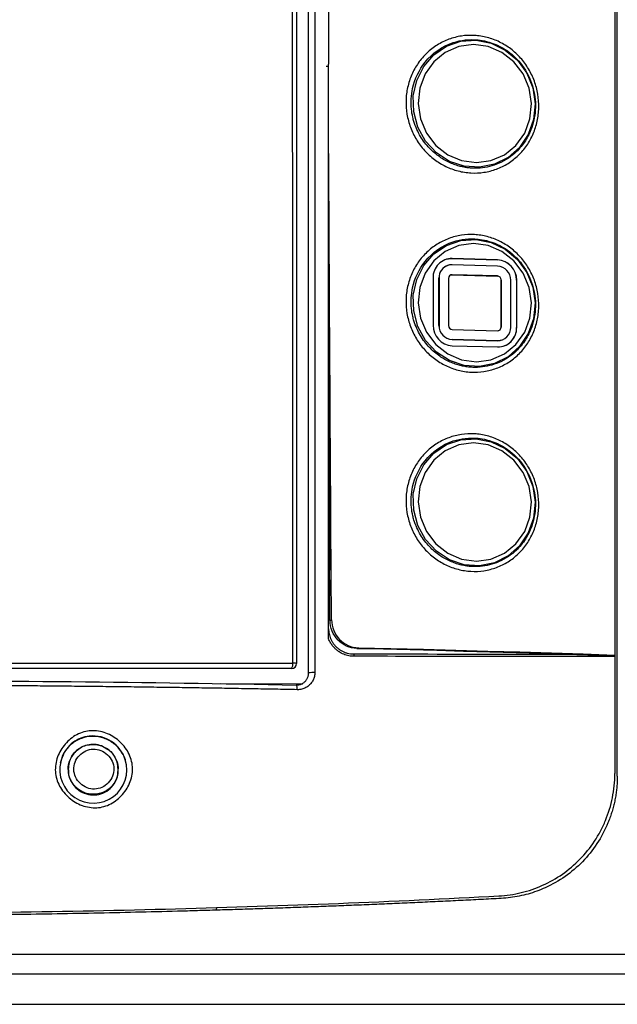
# Model space of a CAD drawing. Header units: millimetres. Extents: x 0 to 776, y 0 to 594.
# Tile 6 of 52: x 141 to 165, y 160 to 200. Entities that reach past the tile are written whole.
import ezdxf

# ---------------------------------------------------------------- set-up
doc = ezdxf.new("R2010")
doc.units = ezdxf.units.MM
doc.header["$LTSCALE"] = 2.75
doc.layers.add('DIMENSIONS', color=140, linetype='Continuous', lineweight=25)
doc.styles.add('SLDTEXTSTYLE0', font='TXT', dxfattribs={"width": 0.7})
doc.dimstyles.new('SLDDIMSTYLE0', dxfattribs={"dimtxt": 5.934521, "dimasz": 9.0805, "dimexe": 0, "dimexo": 0.0625, "dimgap": 1.48363, "dimtad": 0, "dimtih": 1, "dimtoh": 1, "dimdec": 1, "dimrnd": 1e-09, "dimzin": 4, "dimdsep": 46, "dimtxsty": 'SLDTEXTSTYLE0', "dimsah": 1, "dimcen": 0.09, "dimadec": 0, "dimazin": 1, "dimtfac": 1, "dimtdec": 1, "dimtofl": 0, "dimtmove": 0, "dimatfit": 3, "dimfxl": 0, "dimfrac": 2, "dimtolj": 1, "dimtzin": 12, "dimarcsym": 0})

# ---------------------------------------------------------------- blocks, each defined once
blk = doc.blocks.new('_D_6')
at = {"layer": 'DIMENSIONS'}
for p, q in [((83.009, 165.616), (83.009, 338.883)), ((185.009, 165.616), (185.009, 338.883)), ((83.009, 330.152), (115.119, 330.152)), ((123.162, 330.152), (121.169, 330.152)), ((121.169, 330.152), (121.169, 320.72)), ((140.797, 330.152), (142.79, 330.152)), ((142.79, 330.152), (142.79, 320.72)), ((185.009, 330.152), (148.839, 330.152)), ((121.169, 320.72), (123.162, 320.72)), ((142.79, 320.72), (140.797, 320.72))]:
    blk.add_line(p, q, dxfattribs=at)
for points in [[(83.009, 330.152), (92.09, 328.755), (92.09, 331.549)], [(185.009, 330.152), (175.929, 331.549), (175.929, 328.755)]]:
    blk.add_solid(points, dxfattribs=at)
at = {"layer": 'DIMENSIONS', "char_height": 5.8208, "attachment_point": 1, "style": 'SLDTEXTSTYLE0'}
for s, insert in [('102.0', (120.693, 338.984)), ('4.02', (123.162, 328.223))]:
    blk.add_mtext(s, dxfattribs=dict(at, insert=insert))

msp = doc.modelspace()

# ---------------------------------------------------------------- linework, layer by layer
for p, q in [((164.881, 201.644), (164.881, 174.092)), ((164.883, 201.649), (164.883, 174.125)), ((153.429, 201.127), (153.429, 197.727)), ((153.33, 197.651), (153.429, 197.649)), ((158.146, 189.922), (158.143, 189.921)), ((158.373, 189.952), (158.37, 189.951)), ((158.37, 189.951), (160.187, 189.9)), ((160.19, 189.901), (158.373, 189.952)), ((160.19, 189.901), (160.187, 189.9)), ((158.217, 189.682), (158.214, 189.681)), ((160.19, 189.652), (158.373, 189.703)), ((157.608, 189.176), (157.608, 187.284)), ((157.844, 187.276), (157.844, 189.169)), ((157.847, 189.169), (157.844, 189.169)), ((157.847, 189.169), (157.847, 187.277)), ((158.23, 189.159), (158.23, 187.267)), ((158.373, 189.304), (158.37, 189.303)), ((158.37, 189.303), (160.187, 189.253)), ((160.19, 189.254), (158.373, 189.304)), ((160.19, 189.254), (160.187, 189.253)), ((160.333, 189.101), (160.331, 189.1)), ((160.331, 189.1), (160.331, 187.208)), ((160.333, 187.208), (160.333, 189.101)), ((160.716, 187.198), (160.716, 189.09)), ((160.952, 189.083), (160.952, 187.19)), ((160.955, 189.083), (160.952, 189.083)), ((160.955, 187.191), (160.955, 189.083)), ((157.847, 187.277), (157.844, 187.276)), ((158.373, 187.113), (160.19, 187.063)), ((160.333, 187.208), (160.331, 187.208)), ((160.955, 187.191), (160.952, 187.19)), ((158.373, 186.715), (158.37, 186.714)), ((160.187, 186.664), (158.37, 186.714)), ((158.373, 186.715), (160.19, 186.665)), ((160.343, 186.684), (160.346, 186.685)), ((158.373, 186.466), (160.19, 186.416)), ((160.19, 186.665), (160.187, 186.664)), ((160.414, 186.445), (160.417, 186.445)), ((153.489, 175.472), (153.55, 175.496)), ((154.62, 174.384), (154.558, 174.36)), ((164.881, 174.092), (164.793, 174.071)), ((149.106, 172.949), (152.402, 172.947)), ((143.009, 169.529), (143.009, 169.505)), ((145.009, 169.483), (145.009, 169.514)), ((148.91, 163.887), (148.963, 164))]:
    msp.add_line(p, q)
at = {"flags": 128}
for points in [[(161.689, 196.141), (161.629, 195.508), (161.418, 194.915), (161.072, 194.399), (160.611, 193.993), (160.064, 193.721), (159.466, 193.602), (158.854, 193.642), (158.267, 193.839), (157.742, 194.18), (157.311, 194.645), (157.002, 195.204), (156.834, 195.822), (156.817, 196.46), (156.954, 197.077), (157.234, 197.636), (157.641, 198.101), (158.149, 198.443), (158.726, 198.64), (159.336, 198.68), (159.94, 198.56), (160.501, 198.289), (160.983, 197.882), (161.356, 197.366), (161.596, 196.773), (161.689, 196.141)], [(157.013, 196.151), (157.106, 195.539), (157.347, 194.969), (157.72, 194.479), (158.2, 194.104), (158.753, 193.868), (159.342, 193.787), (159.927, 193.868), (160.468, 194.104), (160.928, 194.479), (161.276, 194.969), (161.488, 195.539), (161.55, 196.151), (161.457, 196.762), (161.216, 197.333), (160.843, 197.822), (160.363, 198.198), (159.81, 198.434), (159.221, 198.514), (158.636, 198.434), (158.095, 198.198), (157.635, 197.822), (157.287, 197.333), (157.075, 196.762), (157.013, 196.151)], [(161.689, 188.174), (161.629, 187.541), (161.418, 186.948), (161.072, 186.432), (160.611, 186.025), (160.064, 185.754), (159.466, 185.634), (158.854, 185.674), (158.267, 185.872), (157.742, 186.213), (157.311, 186.678), (157.002, 187.237), (156.834, 187.855), (156.817, 188.493), (156.954, 189.11), (157.234, 189.669), (157.641, 190.134), (158.149, 190.476), (158.726, 190.673), (159.336, 190.713), (159.94, 190.593), (160.501, 190.322), (160.983, 189.915), (161.356, 189.399), (161.596, 188.806), (161.689, 188.174)], [(157.013, 188.184), (157.106, 187.572), (157.347, 187.002), (157.72, 186.512), (158.2, 186.137), (158.753, 185.901), (159.342, 185.82), (159.927, 185.901), (160.468, 186.137), (160.928, 186.512), (161.276, 187.002), (161.488, 187.572), (161.55, 188.184), (161.457, 188.795), (161.216, 189.365), (160.843, 189.855), (160.363, 190.231), (159.81, 190.467), (159.221, 190.547), (158.636, 190.467), (158.095, 190.231), (157.635, 189.855), (157.287, 189.365), (157.075, 188.795), (157.013, 188.184)], [(158.143, 189.921), (158.221, 189.94), (158.37, 189.951)], [(158.327, 189.298), (158.342, 189.301), (158.37, 189.303)], [(160.343, 186.684), (160.29, 186.671), (160.187, 186.664)], [(161.689, 180.207), (161.629, 179.574), (161.418, 178.981), (161.072, 178.465), (160.611, 178.058), (160.064, 177.787), (159.466, 177.667), (158.854, 177.707), (158.267, 177.904), (157.742, 178.246), (157.311, 178.711), (157.002, 179.27), (156.834, 179.888), (156.817, 180.525), (156.954, 181.143), (157.234, 181.702), (157.641, 182.167), (158.149, 182.509), (158.726, 182.706), (159.336, 182.746), (159.94, 182.626), (160.501, 182.355), (160.983, 181.948), (161.356, 181.432), (161.596, 180.839), (161.689, 180.207)], [(157.013, 180.217), (157.106, 179.605), (157.347, 179.035), (157.72, 178.545), (158.2, 178.17), (158.753, 177.933), (159.342, 177.853), (159.927, 177.933), (160.468, 178.17), (160.928, 178.545), (161.276, 179.035), (161.488, 179.605), (161.55, 180.217), (161.457, 180.828), (161.216, 181.398), (160.843, 181.888), (160.363, 182.264), (159.81, 182.5), (159.221, 182.58), (158.636, 182.5), (158.095, 182.264), (157.635, 181.888), (157.287, 181.398), (157.075, 180.828), (157.013, 180.217)], [(154.558, 174.36), (155.63, 174.335), (156.697, 174.31), (157.761, 174.282), (158.821, 174.254), (159.877, 174.225), (160.929, 174.194), (161.976, 174.162), (163.018, 174.129)], [(154.62, 174.384), (155.924, 174.354), (157.222, 174.322), (158.515, 174.288), (159.801, 174.253), (161.081, 174.215), (162.355, 174.176), (163.622, 174.135), (164.881, 174.092)], [(152.174, 172.706), (152.174, 172.745), (152.171, 172.783), (152.167, 172.817), (152.162, 172.846), (152.155, 172.869), (152.147, 172.885), (152.138, 172.894), (152.129, 172.894)]]:
    msp.add_lwpolyline(points, dxfattribs=at)
for centre, radius, start, end in [((158.364, 189.195), 0.757, 89.3389, 181.4395), ((160.145, 189.094), 0.807, 359.1663, 87.0084), ((160.148, 189.095), 0.807, 359.1663, 87.0084), ((158.369, 189.18), 0.525, 107.1902, 181.2327), ((158.367, 189.183), 0.52, 89.3389, 181.4395), ((160.161, 189.098), 0.555, 359.1663, 87.0084), ((158.371, 189.162), 0.142, 89.3389, 181.4395), ((160.179, 189.102), 0.151, 359.1663, 87.0084), ((160.182, 189.103), 0.151, 359.1663, 87.0084), ((158.415, 187.272), 0.807, 179.1663, 267.0084), ((158.399, 187.268), 0.555, 179.1663, 267.0084), ((158.402, 187.269), 0.555, 179.1663, 267.0084), ((158.381, 187.265), 0.151, 179.1663, 267.0084), ((160.192, 187.205), 0.142, 269.3389, 1.4395), ((160.196, 187.185), 0.52, 269.3389, 1.4395), ((160.199, 187.172), 0.757, 269.3389, 1.4395), ((160.187, 187.204), 0.143, 287.1902, 1.2327), ((160.189, 187.174), 0.763, 287.1902, 1.2327), ((154.344, 174.064), 0.113, 349.1137, 40.7264), ((151.72, 173.715), 0.279, 325.409, 10.8454), ((151.949, 173.756), 0.2, 270, 360), ((152.027, 173.131), 0.637, 78.9107, 92.9858), ((152.805, 172.182), 1.211, 86.6174, 98.3217), ((143.993, 169.494), 1.364, 17.4434, 95.9581), ((144.014, 169.507), 1.34, 166.2264, 17.2063)]:
    msp.add_arc(centre, radius, start, end)
for major_axis, start_param, end_param in [((-83.928, 14029.375), 4.710987, 4.71243), ((-83.66, 13984.59), 4.710981, 4.711125)]:
    msp.add_ellipse((134.009, 195.049), major_axis=major_axis, ratio=0.001384, start_param=start_param, end_param=end_param)
for points, knots in [([(164.983, 169.251), (164.983, 169.908), (164.983, 171.216), (164.983, 173.172), (164.983, 175.113), (164.983, 177.041), (164.983, 178.955), (164.983, 180.855), (164.983, 182.741), (164.983, 184.613), (164.983, 186.471), (164.983, 188.315), (164.983, 190.145), (164.983, 191.961), (164.983, 193.763), (164.983, 195.552), (164.983, 197.326), (164.983, 199.087), (164.983, 200.833), (164.983, 202.566), (164.983, 204.285), (164.983, 205.989), (164.983, 207.68), (164.983, 209.357), (164.983, 210.47), (164.983, 211.024)], [0, 0, 0, 0, 0.046914, 0.093504, 0.139773, 0.185721, 0.23135, 0.276662, 0.321657, 0.366338, 0.410707, 0.454764, 0.498512, 0.541952, 0.585085, 0.627915, 0.670442, 0.712668, 0.754596, 0.796227, 0.837563, 0.878606, 0.919359, 0.959823, 1, 1, 1, 1]), ([(151.994, 173.767), (151.994, 174.435), (151.993, 175.76), (151.993, 177.734), (151.993, 179.679), (151.993, 181.597), (151.992, 183.488), (151.992, 185.353), (151.992, 187.192), (151.992, 189.006), (151.991, 190.795), (151.991, 192.559), (151.991, 194.3), (151.99, 196.018), (151.99, 197.713), (151.99, 199.385), (151.99, 201.035), (151.989, 202.127), (151.989, 202.67)], [0, 0, 0, 0, 0.0690245, 0.1370778, 0.2041842, 0.2703671, 0.3356491, 0.400052, 0.463597, 0.5263043, 0.5881936, 0.6492835, 0.7095922, 0.7691371, 0.8279348, 0.8860011, 0.9433513, 1, 1, 1, 1]), ([(152.871, 202.8), (152.871, 202.249), (152.872, 201.139), (152.872, 199.461), (152.872, 197.761), (152.872, 196.038), (152.873, 194.292), (152.873, 192.521), (152.873, 190.726), (152.874, 188.906), (152.874, 187.061), (152.874, 185.189), (152.874, 183.291), (152.875, 181.366), (152.875, 179.413), (152.875, 177.432), (152.876, 175.421), (152.876, 174.071), (152.876, 173.391)], [0, 0, 0, 0, 0.0565845, 0.1138767, 0.1718914, 0.2306444, 0.2901521, 0.3504316, 0.4115008, 0.4733784, 0.5360839, 0.5996375, 0.6640601, 0.7293735, 0.7956004, 0.8627642, 0.930889, 1, 1, 1, 1]), ([(161.02, 194.078), (160.895, 193.957), (160.621, 193.742), (160.153, 193.514), (159.649, 193.383), (159.127, 193.359), (158.608, 193.438), (158.111, 193.622), (157.653, 193.9), (157.254, 194.266), (156.928, 194.702), (156.691, 195.194), (156.548, 195.721), (156.51, 196.265), (156.574, 196.803), (156.743, 197.316), (157.003, 197.783), (157.35, 198.184), (157.766, 198.507), (158.237, 198.736), (158.742, 198.868), (159.263, 198.892), (159.781, 198.813), (160.275, 198.627), (160.729, 198.348), (161.123, 197.982), (161.445, 197.546), (161.678, 197.053), (161.818, 196.525), (161.855, 195.981), (161.793, 195.442), (161.628, 194.931), (161.373, 194.464), (161.145, 194.198), (161.02, 194.078)], [0, 0, 0, 0, 0.031233, 0.062602, 0.093955, 0.125251, 0.156478, 0.187665, 0.218883, 0.250159, 0.281438, 0.312695, 0.343891, 0.375101, 0.406305, 0.437611, 0.468905, 0.500168, 0.53139, 0.562669, 0.593893, 0.625104, 0.656291, 0.687546, 0.718808, 0.750044, 0.781255, 0.812486, 0.84371, 0.874945, 0.906176, 0.937463, 0.968738, 1, 1, 1, 1]), ([(159.393, 193.566), (159.652, 193.576), (160.192, 193.686), (160.833, 194.078), (161.274, 194.581), (161.58, 195.159), (161.745, 195.894), (161.663, 196.771), (161.281, 197.62), (160.618, 198.302), (159.936, 198.612), (159.354, 198.713), (158.901, 198.711), (158.124, 198.545), (157.252, 197.937), (156.757, 196.881), (156.711, 196.091), (156.782, 195.649), (156.854, 195.378), (156.953, 195.12), (157.1, 194.837), (157.271, 194.585), (157.46, 194.364), (157.66, 194.174), (157.868, 194.014), (158.079, 193.882), (158.289, 193.777), (158.495, 193.696), (158.694, 193.637), (158.884, 193.597), (159.064, 193.573), (159.233, 193.563), (159.341, 193.564), (159.393, 193.566)], [0, 0, 0, 0, 0.05025, 0.105342, 0.143312, 0.178068, 0.228618, 0.282054, 0.338316, 0.39734, 0.456211, 0.478248, 0.511119, 0.54309, 0.631366, 0.704255, 0.755683, 0.775928, 0.78698, 0.807398, 0.827006, 0.845805, 0.863799, 0.880991, 0.897384, 0.912979, 0.92778, 0.941789, 0.955006, 0.967435, 0.979076, 0.989931, 1, 1, 1, 1]), ([(161.02, 186.11), (160.895, 185.99), (160.621, 185.775), (160.153, 185.547), (159.649, 185.416), (159.127, 185.392), (158.608, 185.471), (158.111, 185.655), (157.653, 185.933), (157.254, 186.299), (156.928, 186.735), (156.691, 187.227), (156.548, 187.754), (156.51, 188.297), (156.574, 188.836), (156.743, 189.348), (157.003, 189.816), (157.35, 190.217), (157.766, 190.54), (158.237, 190.769), (158.742, 190.901), (159.263, 190.925), (159.781, 190.845), (160.275, 190.66), (160.729, 190.381), (161.123, 190.015), (161.445, 189.579), (161.678, 189.086), (161.818, 188.558), (161.855, 188.014), (161.793, 187.475), (161.628, 186.964), (161.373, 186.497), (161.145, 186.231), (161.02, 186.11)], [0, 0, 0, 0, 0.0312327, 0.0626016, 0.0939555, 0.1252507, 0.1564784, 0.1876654, 0.2188833, 0.2501593, 0.2814376, 0.3126948, 0.3438906, 0.3751013, 0.4063046, 0.4376108, 0.4689055, 0.5001675, 0.5313903, 0.5626692, 0.5938925, 0.6251038, 0.6562913, 0.6875463, 0.7188075, 0.7500443, 0.7812554, 0.8124858, 0.8437098, 0.8749454, 0.906176, 0.9374628, 0.9687377, 1, 1, 1, 1]), ([(159.393, 185.599), (159.652, 185.609), (160.192, 185.719), (160.833, 186.111), (161.274, 186.614), (161.58, 187.192), (161.745, 187.927), (161.663, 188.804), (161.281, 189.653), (160.618, 190.335), (159.936, 190.645), (159.354, 190.746), (158.901, 190.744), (158.124, 190.578), (157.252, 189.97), (156.757, 188.914), (156.711, 188.124), (156.782, 187.682), (156.854, 187.411), (156.953, 187.153), (157.1, 186.87), (157.271, 186.618), (157.46, 186.397), (157.66, 186.207), (157.868, 186.047), (158.079, 185.915), (158.289, 185.81), (158.495, 185.729), (158.694, 185.67), (158.884, 185.63), (159.064, 185.606), (159.233, 185.596), (159.341, 185.597), (159.393, 185.599)], [0, 0, 0, 0, 0.05025, 0.105342, 0.143312, 0.178068, 0.228618, 0.282054, 0.338316, 0.39734, 0.456211, 0.478248, 0.511119, 0.54309, 0.631366, 0.704255, 0.755683, 0.775928, 0.78698, 0.807398, 0.827006, 0.845805, 0.863799, 0.880991, 0.897384, 0.912979, 0.92778, 0.941789, 0.955006, 0.967435, 0.979076, 0.989931, 1, 1, 1, 1]), ([(161.02, 178.143), (160.895, 178.023), (160.621, 177.808), (160.153, 177.58), (159.649, 177.448), (159.127, 177.425), (158.608, 177.504), (158.111, 177.688), (157.653, 177.966), (157.254, 178.332), (156.928, 178.768), (156.691, 179.26), (156.548, 179.787), (156.51, 180.33), (156.574, 180.869), (156.743, 181.381), (157.003, 181.849), (157.35, 182.25), (157.766, 182.573), (158.237, 182.802), (158.742, 182.934), (159.263, 182.958), (159.781, 182.878), (160.275, 182.693), (160.729, 182.414), (161.123, 182.048), (161.445, 181.612), (161.678, 181.119), (161.818, 180.591), (161.855, 180.047), (161.793, 179.508), (161.628, 178.997), (161.373, 178.53), (161.145, 178.264), (161.02, 178.143)], [0, 0, 0, 0, 0.031233, 0.062602, 0.093955, 0.125251, 0.156478, 0.187665, 0.218883, 0.250159, 0.281438, 0.312695, 0.343891, 0.375101, 0.406305, 0.437611, 0.468905, 0.500168, 0.53139, 0.562669, 0.593893, 0.625104, 0.656291, 0.687546, 0.718808, 0.750044, 0.781255, 0.812486, 0.84371, 0.874945, 0.906176, 0.937463, 0.968738, 1, 1, 1, 1]), ([(159.393, 177.632), (159.652, 177.642), (160.192, 177.752), (160.833, 178.144), (161.274, 178.647), (161.58, 179.225), (161.745, 179.96), (161.663, 180.837), (161.281, 181.686), (160.618, 182.368), (159.936, 182.678), (159.354, 182.779), (158.901, 182.777), (158.124, 182.611), (157.252, 182.003), (156.757, 180.947), (156.711, 180.157), (156.782, 179.714), (156.854, 179.444), (156.953, 179.185), (157.1, 178.903), (157.271, 178.651), (157.46, 178.43), (157.66, 178.24), (157.868, 178.079), (158.079, 177.948), (158.289, 177.843), (158.495, 177.762), (158.694, 177.703), (158.884, 177.663), (159.064, 177.639), (159.233, 177.629), (159.341, 177.63), (159.393, 177.632)], [0, 0, 0, 0, 0.05025, 0.105342, 0.143312, 0.178068, 0.228618, 0.282054, 0.338316, 0.39734, 0.456211, 0.478248, 0.511119, 0.54309, 0.631366, 0.704255, 0.755683, 0.775928, 0.78698, 0.807398, 0.827006, 0.845805, 0.863799, 0.880991, 0.897384, 0.912979, 0.92778, 0.941789, 0.955006, 0.967435, 0.979076, 0.989931, 1, 1, 1, 1]), ([(154.558, 174.36), (154.418, 174.363), (154.28, 174.394), (154.022, 174.509), (153.904, 174.592), (153.706, 174.797), (153.626, 174.92), (153.519, 175.184), (153.489, 175.328), (153.489, 175.472)], [0, 0, 0, 0, 0.25, 0.25, 0.5, 0.5, 0.75, 0.75, 1, 1, 1, 1]), ([(153.55, 175.496), (153.551, 175.352), (153.58, 175.21), (153.688, 174.944), (153.768, 174.822), (153.965, 174.617), (154.084, 174.533), (154.34, 174.419), (154.48, 174.387), (154.62, 174.384)], [0, 0, 0, 0, 0.25, 0.25, 0.5, 0.5, 0.75, 0.75, 1, 1, 1, 1]), ([(153.429, 175.139), (153.43, 175.107), (153.432, 175.042), (153.447, 174.944), (153.471, 174.845), (153.507, 174.748), (153.553, 174.652), (153.611, 174.56), (153.68, 174.473), (153.76, 174.392), (153.851, 174.32), (153.952, 174.257), (154.061, 174.206), (154.179, 174.168), (154.302, 174.143), (154.387, 174.139), (154.429, 174.138)], [0, 0, 0, 0, 0.0605, 0.122479, 0.185999, 0.251115, 0.317882, 0.386347, 0.456555, 0.528549, 0.602367, 0.678046, 0.755619, 0.835117, 0.916568, 1, 1, 1, 1]), ([(154.455, 174.043), (154.417, 174.044), (154.344, 174.046), (154.236, 174.062), (154.132, 174.087), (154.033, 174.122), (153.937, 174.168), (153.846, 174.223), (153.758, 174.289), (153.666, 174.373), (153.574, 174.476), (153.49, 174.599), (153.449, 174.688), (153.429, 174.733)], [0, 0, 0, 0, 0.086585, 0.170541, 0.252615, 0.333606, 0.414343, 0.495664, 0.578386, 0.663287, 0.779274, 0.890782, 1, 1, 1, 1]), ([(154.429, 174.138), (156.418, 174.136), (159.328, 174.133), (162.132, 174.13), (163.02, 174.129)], [0, 0, 0, 0, 0.68338, 1, 1, 1, 1]), ([(163.018, 174.129), (163.057, 174.128), (163.095, 174.127), (163.171, 174.125), (163.208, 174.124), (163.321, 174.121), (163.395, 174.119), (163.618, 174.112), (163.766, 174.107), (164.208, 174.092), (164.501, 174.082), (164.793, 174.071)], [0, 0, 0, 0, 0.0625, 0.0625, 0.125, 0.125, 0.25, 0.25, 0.5, 0.5, 1, 1, 1, 1]), ([(164.883, 174.126), (164.883, 174.126), (164.883, 174.124), (164.883, 174.12), (164.883, 174.116), (164.883, 174.109), (164.883, 174.101), (164.883, 174.093), (164.883, 174.083), (164.883, 174.073), (164.883, 174.063), (164.883, 174.052), (164.883, 174.04), (164.883, 174.037), (164.883, 174.033), (164.883, 174.03)], [0, 0, 0, 0, 0.0000388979, 0.0000388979, 0.0000388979, 0.0000778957, 0.0000778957, 0.0000778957, 0.0001151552, 0.0001151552, 0.0001151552, 0.0001493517, 0.0001493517, 0.0001493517, 0.0001595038, 0.0001595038, 0.0001595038, 0.0001595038]), ([(152.129, 172.894), (152.154, 172.895), (152.201, 172.895), (152.271, 172.909), (152.335, 172.932), (152.394, 172.961), (152.447, 172.998), (152.493, 173.039), (152.532, 173.084), (152.564, 173.132), (152.589, 173.182), (152.608, 173.232), (152.621, 173.282), (152.628, 173.332), (152.629, 173.364), (152.629, 173.38)], [0, 0, 0, 0, 0.0953052, 0.1873972, 0.2763058, 0.3620641, 0.4447089, 0.5242814, 0.600828, 0.6744007, 0.7450581, 0.8128666, 0.8779011, 0.9402467, 1, 1, 1, 1]), ([(152.876, 173.391), (152.875, 173.364), (152.874, 173.31), (152.861, 173.232), (152.84, 173.158), (152.81, 173.087), (152.772, 173.02), (152.725, 172.957), (152.647, 172.873), (152.529, 172.783), (152.358, 172.714), (152.236, 172.708), (152.174, 172.706)], [0, 0, 0, 0, 0.073088, 0.143853, 0.213239, 0.282244, 0.351886, 0.423152, 0.496967, 0.665617, 0.829356, 1, 1, 1, 1]), ([(152.174, 172.706), (151.877, 172.712), (151.282, 172.724), (150.387, 172.74), (149.489, 172.756), (148.588, 172.771), (147.686, 172.785), (146.781, 172.798), (145.874, 172.811), (144.966, 172.822), (144.056, 172.833), (143.145, 172.842), (142.233, 172.851), (141.32, 172.859), (140.406, 172.866), (139.492, 172.872), (138.578, 172.877), (137.663, 172.881), (136.749, 172.884), (135.835, 172.886), (134.922, 172.888), (134.314, 172.888), (134.009, 172.888)], [0, 0, 0, 0, 0.04993, 0.099893, 0.149886, 0.199904, 0.249944, 0.300001, 0.350072, 0.40015, 0.450233, 0.500315, 0.550392, 0.600458, 0.650509, 0.700539, 0.750544, 0.800518, 0.850456, 0.900353, 0.950203, 1, 1, 1, 1]), ([(143.853, 171.06), (143.95, 171.07), (144.152, 171.07), (144.545, 170.983), (144.997, 170.737), (145.341, 170.353), (145.515, 169.989), (145.585, 169.697), (145.588, 169.397), (145.505, 169.004), (145.26, 168.554), (144.877, 168.216), (144.515, 168.046), (144.225, 167.981), (143.926, 167.982), (143.534, 168.067), (143.082, 168.311), (142.737, 168.694), (142.561, 169.057), (142.492, 169.35), (142.488, 169.651), (142.57, 170.045), (142.813, 170.497), (143.196, 170.836), (143.559, 171.006), (143.755, 171.049), (143.853, 171.06)], [0, 0, 0, 0, 0.030812, 0.062613, 0.1255, 0.188202, 0.219795, 0.250401, 0.280935, 0.312504, 0.37508, 0.437805, 0.469453, 0.500078, 0.530708, 0.562355, 0.625057, 0.687686, 0.719336, 0.75003, 0.780724, 0.812359, 0.874913, 0.937534, 0.96923, 1, 1, 1, 1]), ([(145.325, 169.747), (145.324, 169.764), (145.315, 169.931), (145.155, 170.226), (144.857, 170.568), (144.446, 170.79), (143.988, 170.866), (143.53, 170.784), (143.131, 170.554), (142.824, 170.207), (142.736, 169.919), (142.692, 169.775)], [0, 0, 0, 0, 0.0142336, 0.1358992, 0.2586455, 0.3826369, 0.5074016, 0.632118, 0.7560745, 0.8789968, 1, 1, 1, 1]), ([(143.852, 170.851), (143.735, 170.829), (143.502, 170.785), (143.19, 170.606), (142.938, 170.357), (142.771, 170.088), (142.729, 169.899), (142.713, 169.826)], [0, 0, 0, 0, 0.217124, 0.433244, 0.648596, 0.86342, 1, 1, 1, 1]), ([(143.442, 170.34), (143.463, 170.356), (143.547, 170.424), (143.731, 170.494), (143.895, 170.511), (143.977, 170.52)], [0, 0, 0, 0, 0.135067, 0.567851, 1, 1, 1, 1]), ([(144.526, 170.363), (144.445, 170.407), (144.277, 170.5), (143.988, 170.53), (143.696, 170.49), (143.53, 170.393), (143.446, 170.344)], [0, 0, 0, 0, 0.240346, 0.499502, 0.746042, 1, 1, 1, 1]), ([(143.977, 170.52), (144.047, 170.517), (144.184, 170.51), (144.376, 170.462), (144.475, 170.388), (144.52, 170.355)], [0, 0, 0, 0, 0.363072, 0.715872, 1, 1, 1, 1]), ([(143.013, 169.53), (143.012, 169.542), (143.002, 169.637), (143.044, 169.817), (143.143, 170.046), (143.28, 170.228), (143.395, 170.308), (143.442, 170.34)], [0, 0, 0, 0, 0.0379986, 0.2998175, 0.5608405, 0.8211702, 1, 1, 1, 1]), ([(143.446, 170.344), (143.436, 170.339), (143.367, 170.306), (143.262, 170.193), (143.128, 170.018), (143.029, 169.788), (143.016, 169.616), (143.01, 169.527)], [0, 0, 0, 0, 0.032519, 0.23787, 0.468132, 0.722252, 1, 1, 1, 1]), ([(144.009, 170.331), (143.906, 170.329), (143.698, 170.283), (143.445, 170.089), (143.264, 169.825), (143.213, 169.511), (143.286, 169.201), (143.483, 168.948), (143.749, 168.767), (144.062, 168.712), (144.372, 168.78), (144.625, 168.974), (144.806, 169.237), (144.856, 169.551), (144.784, 169.862), (144.587, 170.116), (144.322, 170.298), (144.111, 170.334), (144.009, 170.331)], [0, 0, 0, 0, 0.061375, 0.125268, 0.188901, 0.249854, 0.310712, 0.37453, 0.438434, 0.499923, 0.561233, 0.62501, 0.688669, 0.74975, 0.810861, 0.874539, 0.938371, 1, 1, 1, 1]), ([(144.52, 170.355), (144.586, 170.317), (144.759, 170.218), (144.926, 169.944), (145.017, 169.686), (145.002, 169.543), (144.999, 169.515)], [0, 0, 0, 0, 0.220516, 0.579734, 0.916005, 1, 1, 1, 1]), ([(145.008, 169.521), (144.999, 169.619), (144.981, 169.803), (144.869, 170.043), (144.724, 170.216), (144.611, 170.325), (144.539, 170.357), (144.526, 170.363)], [0, 0, 0, 0, 0.288868, 0.544575, 0.767663, 0.959275, 1, 1, 1, 1]), ([(144.999, 169.515), (144.998, 169.436), (144.995, 169.259), (144.885, 169.008), (144.761, 168.849), (144.682, 168.777), (144.668, 168.764), (144.662, 168.759), (144.648, 168.747), (144.545, 168.664), (144.35, 168.563), (144.045, 168.509), (143.758, 168.541), (143.51, 168.649), (143.35, 168.77), (143.267, 168.856), (143.234, 168.897), (143.226, 168.907), (143.225, 168.908), (143.225, 168.909), (143.184, 168.961), (143.103, 169.089), (143.023, 169.301), (143.016, 169.457), (143.013, 169.53)], [0, 0, 0, 0, 0.074503, 0.168886, 0.255911, 0.266304, 0.271458, 0.274024, 0.274184, 0.28899, 0.400931, 0.479938, 0.5845, 0.672277, 0.735895, 0.775264, 0.785837, 0.786731, 0.787143, 0.78734, 0.787352, 0.850538, 0.931236, 1, 1, 1, 1]), ([(143.022, 169.505), (143.019, 169.467), (143.005, 169.317), (143.097, 169.061), (143.288, 168.782), (143.569, 168.582), (143.898, 168.484), (144.242, 168.501), (144.561, 168.631), (144.813, 168.86), (144.979, 169.156), (144.998, 169.376), (145.007, 169.484)], [0, 0, 0, 0, 0.036629, 0.142903, 0.24971, 0.357284, 0.465591, 0.574308, 0.682893, 0.790785, 0.897693, 1, 1, 1, 1]), ([(160.24, 164.458), (160.545, 164.474), (160.844, 164.518), (161.428, 164.66), (161.715, 164.758), (162.271, 165.008), (162.535, 165.157), (163.032, 165.504), (163.268, 165.703), (163.702, 166.146), (163.896, 166.386), (164.153, 166.774), (164.233, 166.908), (164.381, 167.187), (164.45, 167.331), (164.632, 167.772), (164.724, 168.075), (164.85, 168.701), (164.883, 169.026), (164.883, 169.351)], [0, 0, 0, 0, 0.125, 0.125, 0.25, 0.25, 0.375, 0.375, 0.5, 0.5, 0.625, 0.625, 0.6875, 0.6875, 0.75, 0.75, 0.875, 0.875, 1, 1, 1, 1]), ([(164.983, 169.251), (164.982, 169.18), (164.98, 169.038), (164.965, 168.827), (164.942, 168.616), (164.91, 168.407), (164.868, 168.199), (164.817, 167.992), (164.756, 167.786), (164.686, 167.582), (164.519, 167.153), (164.192, 166.53), (163.607, 165.806), (162.905, 165.211), (162.268, 164.851), (161.761, 164.644), (161.415, 164.531), (161.062, 164.446), (160.704, 164.385), (160.461, 164.367), (160.34, 164.358)], [0, 0, 0, 0, 0.0275805, 0.0550777, 0.0825539, 0.1100717, 0.1376934, 0.1654805, 0.1934935, 0.2217916, 0.2504319, 0.3749055, 0.4996876, 0.6233296, 0.7489104, 0.7995136, 0.8496809, 0.8996542, 0.9496788, 1, 1, 1, 1]), ([(134.009, 163.768), (136.255, 163.768), (138.486, 163.783), (142.918, 163.843), (145.119, 163.887), (149.494, 164.004), (151.667, 164.076), (155.983, 164.248), (158.13, 164.347), (160.24, 164.458)], [0, 0, 0, 0, 0.25, 0.25, 0.5, 0.5, 0.75, 0.75, 1, 1, 1, 1]), ([(160.34, 164.358), (160.069, 164.344), (159.528, 164.316), (158.714, 164.275), (157.9, 164.235), (157.086, 164.197), (156.272, 164.161), (155.459, 164.125), (154.646, 164.091), (153.834, 164.058), (153.022, 164.027), (152.212, 163.997), (151.403, 163.968), (150.595, 163.941), (149.789, 163.914), (148.984, 163.89), (148.181, 163.866), (147.09, 163.836), (145.708, 163.802), (144.033, 163.765), (142.358, 163.735), (140.683, 163.709), (139.01, 163.69), (137.339, 163.676), (135.673, 163.667), (134.563, 163.666), (134.009, 163.665)], [0, 0, 0, 0, 0.032167, 0.064216, 0.096145, 0.127955, 0.159644, 0.191212, 0.222658, 0.253981, 0.285179, 0.316253, 0.347201, 0.378023, 0.408716, 0.439281, 0.469717, 0.500022, 0.563108, 0.626052, 0.688841, 0.751462, 0.813902, 0.876147, 0.938185, 1, 1, 1, 1])]:
    msp.add_open_spline(points, degree=3, knots=knots)
for points in [[(152.149, 202.641), (152.149, 193.061), (152.149, 183.427), (152.149, 173.756)], [(152.629, 173.38), (152.629, 183.221), (152.629, 193.024), (152.629, 202.771)], [(153.429, 195.618), (153.429, 196.321), (153.429, 197.024), (153.429, 197.727)], [(153.429, 175.143), (153.429, 181.989), (153.429, 188.815), (153.429, 195.618)], [(153.477, 177.482), (153.476, 181.232), (153.46, 184.977), (153.429, 188.717)], [(153.429, 174.733), (153.429, 174.87), (153.429, 175.006), (153.429, 175.143)], [(134.009, 173.769), (139.923, 173.772), (146.006, 173.771), (151.994, 173.767)], [(164.883, 174.03), (161.489, 174.035), (157.995, 174.039), (154.455, 174.043)], [(164.883, 174.03), (164.883, 172.471), (164.883, 170.911), (164.883, 169.351)], [(151.949, 173.556), (146.045, 173.556), (140.066, 173.556), (134.009, 173.556)], [(134.009, 173.075), (140.128, 173.075), (146.168, 173.015), (152.129, 172.894)], [(134.009, 162.124), (147.426, 162.124), (161.494, 162.124), (173.448, 162.124)], [(173.447, 161.324), (161.493, 161.324), (147.425, 161.324), (134.009, 161.324)], [(134.009, 160.124), (147.426, 160.124), (161.495, 160.124), (173.449, 160.124)]]:
    msp.add_open_spline(points, degree=3)

# ---------------------------------------------------------------- dimensions: what is measured, and where the dimension line sits
at = {"layer": 'DIMENSIONS'}
dim = msp.add_linear_dim(base=(185.009, 330.152), p1=(83.009, 162.124), p2=(185.009, 162.124), dimstyle='SLDDIMSTYLE0', dxfattribs=at)
dim.commit()
dim.dimension.update_dxf_attribs({"geometry": '_D_6', "text_midpoint": (131.979, 330.152), "dimtype": 160})

doc.saveas('drawing.dxf')
